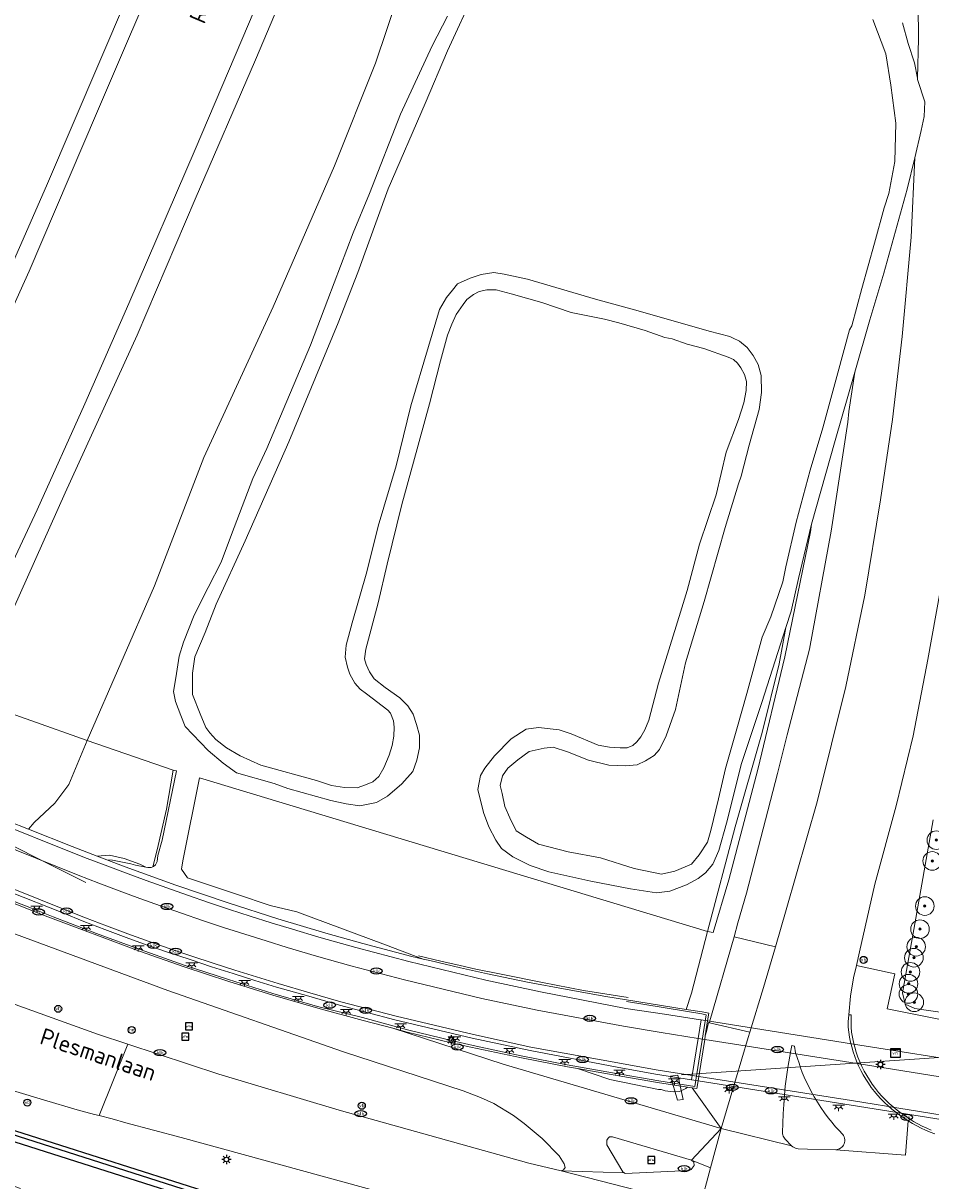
# Model space of a CAD drawing. Header units: metres. Extents: x 89394 to 92106, y 463550 to 466167.
# Tile 68 of 112: x 91064 to 91162, y 464585 to 464710. Entities that reach past the tile are written whole.
import ezdxf
from ezdxf.enums import TextEntityAlignment as Align

# ---------------------------------------------------------------- set-up
doc = ezdxf.new("R2010")
doc.units = ezdxf.units.M
for name, color, linetype, lineweight in [('B-PV-GR-BOOM-S', 90, 'Continuous', 25), ('B-PV-GR-BOUWLAND_BRAAKLIGGEND-GV', 200, 'Continuous', 13), ('B-PV-GR-GRAS-GV', 60, 'Continuous', 13), ('B-PV-GR-GROENVOORZIENING-GV', 80, 'Continuous', 18), ('B-PV-GR-HAAG-G', 90, 'GR-HAAG', 25), ('B-PV-GR-HAAG-GV', 90, 'Continuous', 25), ('B-PV-GR-STRUIK-GV', 90, 'Continuous', 13), ('B-PV-GW-TALUD_KRUIN-G', 90, 'Continuous', 18), ('B-PV-IE-MEUBILAIR-S', 7, 'Continuous', 25), ('B-PV-IE-MEUBILAIR_WEGMEUBILAIR-G', 7, 'Continuous', 18), ('B-PV-IE-TERREINAFSCHEIDING_KUNSTMATIG_MUUR-GV', 7, 'Continuous', 18), ('B-PV-KW-KUNSTWERK_DUIKER-G', 150, 'Continuous', 18), ('B-PV-KW-KUNSTWERK_DUIKER-GV', 150, 'Continuous', 18), ('B-PV-KW-KUNSTWERK_TUNNEL-GV', 170, 'Continuous', 18), ('B-PV-OG-TERREIN_OEVER-GV', 7, 'Continuous', 18), ('B-PV-OG-TOPOGRAFIE-T18', 1, 'Continuous', 18), ('B-PV-OG-WATER_SLOOT-GV', 120, 'Continuous', 18), ('B-PV-OG-WEG-GV', 7, 'Continuous', 18), ('B-PV-VH-VERHARDING_ASFALT-GV', 210, 'Continuous', 18), ('B-PV-VH-VERHARDING_BETON-GV', 252, 'Continuous', 18), ('B-PV-VH-VERHARDING_GESLOTEN-GV', 210, 'Continuous', 18), ('B-PV-VH-VERHARDING_OPEN-GV', 40, 'Continuous', 18), ('B-PV-VH-VERHARDING_OPEN_BETONELEMENT-GV', 90, 'Continuous', 18), ('B-PV-VH-VERHARDING_OPEN_TEGEL-GV', 90, 'Continuous', 18)]:
    doc.layers.add(name, color=color, linetype=linetype, lineweight=lineweight)
doc.styles.add('NLCS-ISO', font='NLCS-ISO.ttf')
doc.styles.add('NLCS-ISO-M500-T18', font='NLCS-ISO.ttf', dxfattribs={"height": 0.9})
doc.linetypes.add('GR-HAAG', pattern='A,6,-2,["x",Standard,S=3,R=0,X=0,Y=-1],-3', length=11)

# ---------------------------------------------------------------- blocks, each defined once
blk = doc.blocks.new('SIE-MEUBILAIR_BORD_WEGWIJZER-SO')
blk.add_lwpolyline([(-0.75, -0.75), (0.75, -0.75), (0.75, 0.75), (-0.75, 0.75)], close=True)
at = {"style": 'NLCS-ISO'}
blk.add_text('ww', height=0.75, dxfattribs=at).set_placement((0, 0.125), align=Align.MIDDLE_CENTER)
blk = doc.blocks.new('SIE-MEUBILAIR_KAST_VRI-SO')
for points in [[(-1, 1), (1, 1), (1, 0.84), (-1, 0.84)], [(-1, 0.76), (1, 0.76), (1, -1), (-1, -1)]]:
    blk.add_lwpolyline(points, close=True)
at = {"style": 'NLCS-ISO'}
blk.add_text('vri', height=0.75, dxfattribs=at).set_placement((0, 0), align=Align.MIDDLE_CENTER)
blk = doc.blocks.new('SIE-MEUBILAIR_PAAL_VERKEERSBORD-SO')
blk.add_circle((0, 0), 0.75)
at = {"style": 'NLCS-ISO'}
blk.add_text('vb', height=0.75, dxfattribs=at).set_placement((0, 0.07), align=Align.MIDDLE_CENTER)
blk = doc.blocks.new('SIE-MEUBILAIR_PAAL_LICHTMAST-SO')
for points in [[(-0.62, 0), (-1, 0)], [(-0.71, 0.71), (-0.44, 0.44)], [(0, 1), (0, 0.62)], [(0.44, 0.44), (0.71, 0.71)], [(1, 0), (0.62, 0)], [(-0.71, -0.71), (-0.44, -0.44)], [(0, -0.62), (0, -1)], [(0.44, -0.44), (0.71, -0.71)]]:
    blk.add_lwpolyline(points)
blk.add_circle((0, 0), 0.5)
blk = doc.blocks.new('SIE-MEUBILAIR_PAAL_HECTOMETER-SO')
blk.add_circle((0, 0), 0.75)
at = {"style": 'NLCS-ISO'}
blk.add_text('hm', height=0.75, dxfattribs=at).set_placement((0.16, 0.07), align=Align.MIDDLE_CENTER)
blk = doc.blocks.new('SIE-MEUBILAIR_PUT_KOLK-SO')
blk.add_ellipse((0, 0), major_axis=(1.25, 0), ratio=0.54)
at = {"style": 'NLCS-ISO'}
blk.add_text('klk', height=0.75, dxfattribs=at).set_placement((0.03, 0), align=Align.MIDDLE_CENTER)
blk = doc.blocks.new('SIE-MEUBILAIR_PUT_RIOOLPUT-SO')
blk.add_ellipse((0, 0), major_axis=(1.25, 0), ratio=0.54)
at = {"style": 'NLCS-ISO'}
blk.add_text('ri', height=0.75, dxfattribs=at).set_placement((-0.04, 0.07), align=Align.MIDDLE_CENTER)
blk = doc.blocks.new('SIE-MEUBILAIR_LICHTPUNT-SO')
at = {"color": 0, "linetype": 'ByBlock', "lineweight": 18}
for points in [[(-0.62, 0), (-1.25, 0)], [(0.62, 0), (1.25, 0)], [(-0.46, -0.43), (-0.92, -0.85)], [(0, -0.62), (0, -1.25)], [(0.46, -0.43), (0.92, -0.85)]]:
    blk.add_lwpolyline(points, dxfattribs=at)
blk.add_lwpolyline([(0, 0), (0.62, 0, -1), (-0.62, 0)], format="xyb", close=True, dxfattribs=at)
blk = doc.blocks.new('SGR-BOOM_GBKN-SO')
at = {"linetype": 'ByBlock', "lineweight": 18}
h = blk.add_hatch(color=0, dxfattribs=at)
h.dxf.hatch_style = 1
edge = h.paths.add_edge_path()
edge.add_arc((0, 0), 0.25, 0, 360)
at = {"color": 0, "linetype": 'ByBlock', "lineweight": 18}
for radius in [2, 0.25]:
    blk.add_circle((0, 0), radius, dxfattribs=at)
at = {"color": 0, "linetype": 'ByBlock', "lineweight": 18, "style": 'NLCS-ISO'}
blk.add_attdef('SOORT', (2.5, 0), '', height=1.5, dxfattribs=at)

msp = doc.modelspace()

# ---------------------------------------------------------------- linework, layer by layer
at = {"layer": 'B-PV-GR-BOUWLAND_BRAAKLIGGEND-GV', "flags": 128}
for points in [[(91153.606, 464672.095), (91151.492, 464664.761), (91148.96, 464655.775), (91148.958, 464655.77), (91148.843, 464654.956), (91146.101, 464641.51), (91143.192, 464629.421), (91140.079, 464617.542), (91138.391, 464611.915), (91137.803, 464611.992), (91136.075, 464605.373), (91135.489, 464603.633), (91137.198, 464603.359), (91137.933, 464603.231), (91137.799, 464602.394), (91137.547, 464600.807), (91137.665, 464601.268), (91137.91, 464602.224), (91137.985, 464602.206), (91138.045, 464602.415), (91140.647, 464611.448), (91141.027, 464612.947), (91141.967, 464616.117), (91145.322, 464628.981), (91146.331, 464633.151), (91148.742, 464642.356), (91151.056, 464655.024), (91152.859, 464666.747), (91152.987, 464667.868)], [(91135.636, 464595.29), (91132.43, 464595.78), (91127.642, 464596.592), (91123.811, 464597.272), (91127.307, 464596.115), (91132.511, 464595.035), (91132.803, 464595.019), (91133.224, 464594.893), (91134.141, 464594.766), (91134.785, 464594.804), (91135.455, 464595.14)]]:
    msp.add_lwpolyline(points, close=True, dxfattribs=at)
at = {"layer": 'B-PV-GR-GRAS-GV', "flags": 128}
msp.add_lwpolyline([(91095.453, 464720.441), (91089.207, 464705.68), (91082.732, 464690.707), (91076.506, 464676.088), (91068.788, 464659.138), (91062.338, 464644.721), (91059.004, 464636.829), (91071.147, 464632.529), (91078.381, 464649.16), (91083.671, 464662.95), (91091.116, 464679.115), (91097.714, 464694.287), (91102.129, 464705.326), (91105.832, 464716.408)], dxfattribs=at)
for points in [[(91148.958, 464655.77), (91147.578, 464649.947), (91146.78, 464646.426), (91146.216, 464644.687), (91145.474, 464640.772), (91143.643, 464633.407), (91140.75, 464623.258), (91137.803, 464611.992), (91138.391, 464611.915), (91140.079, 464617.542), (91143.192, 464629.421), (91146.101, 464641.51), (91148.843, 464654.956)], [(91071.147, 464632.529), (91059.004, 464636.829), (91057.007, 464631.772), (91056.136, 464629.641), (91055.431, 464627.191), (91062.66, 464623.875), (91064.827, 464623.016), (91065.453, 464623.714), (91067.661, 464625.807), (91069.184, 464627.798)], [(91080.392, 464629.35), (91071.147, 464632.529), (91069.184, 464627.798), (91067.661, 464625.807), (91065.453, 464623.714), (91064.827, 464623.016), (91069.526, 464621.152), (91072.222, 464620.113), (91073.55, 464620.226), (91075.097, 464619.855), (91076.806, 464619.235), (91077.426, 464618.933), (91077.651, 464618.895), (91077.996, 464618.891), (91078.202, 464618.974), (91078.648, 464620.799), (91079.655, 464625.149)], [(91080.722, 464629.265), (91080.392, 464629.35), (91079.655, 464625.149), (91078.648, 464620.799), (91078.202, 464618.974), (91078.273, 464619.002), (91078.482, 464619.16), (91078.653, 464619.531), (91078.726, 464620.179), (91079.183, 464621.826)], [(91137.803, 464611.992), (91083.21, 464628.533), (91081.402, 464619.595), (91081.262, 464618.704), (91081.9, 464617.765), (91087.184, 464616.004), (91090.786, 464614.786), (91093.646, 464614.134), (91103.183, 464610.564), (91107.235, 464609.047), (91107.942, 464608.878), (91111.26, 464608.086), (91114.133, 464607.464), (91118.45, 464606.579), (91122.693, 464605.782), (91126.877, 464605.032), (91129.082, 464604.66), (91135.489, 464603.633), (91136.075, 464605.373)], [(91072.222, 464620.113), (91073.264, 464619.711), (91073.851, 464619.689), (91075.844, 464619.296), (91076.344, 464619.118), (91077.426, 464618.933), (91076.806, 464619.235), (91075.097, 464619.855), (91073.55, 464620.226)]]:
    msp.add_lwpolyline(points, close=True, dxfattribs=at)
at = {"layer": 'B-PV-GR-GROENVOORZIENING-GV', "flags": 128}
for points in [[(91094.175, 464722.977), (91088.484, 464709.5), (91082.74, 464696.025), (91075.629, 464679.491), (91070.898, 464668.696), (91065.775, 464657.305), (91060.773, 464646.737), (91056.556, 464637.772), (91059.004, 464636.829), (91062.338, 464644.721), (91068.788, 464659.138), (91076.506, 464676.088), (91082.732, 464690.707), (91089.207, 464705.68), (91095.453, 464720.441)], [(91158.741, 464709.636), (91159.33, 464707.409), (91160.01, 464705.341), (91160.341, 464703.684), (91160.471, 464707.942), (91160.365, 464718.884)], [(91105.832, 464716.408), (91102.129, 464705.326), (91097.714, 464694.287), (91091.116, 464679.115), (91083.671, 464662.95), (91078.381, 464649.16), (91071.147, 464632.529), (91080.392, 464629.35), (91080.722, 464629.265), (91079.183, 464621.826), (91078.726, 464620.179), (91078.653, 464619.531), (91078.482, 464619.16), (91078.273, 464619.002), (91078.202, 464618.974), (91077.996, 464618.891), (91077.651, 464618.895), (91077.426, 464618.933), (91076.344, 464619.118), (91075.844, 464619.296), (91073.851, 464619.689), (91073.264, 464619.711), (91075.223, 464618.955), (91080.659, 464616.998), (91086.28, 464615.09), (91091.637, 464613.385), (91096.777, 464611.838), (91100.741, 464610.714), (91106.021, 464609.337), (91107.235, 464609.047), (91103.183, 464610.564), (91093.646, 464614.134), (91090.786, 464614.786), (91087.184, 464616.004), (91081.9, 464617.765), (91081.262, 464618.704), (91081.402, 464619.595), (91083.21, 464628.533), (91137.803, 464611.992), (91140.75, 464623.258), (91143.643, 464633.407), (91145.474, 464640.772), (91146.216, 464644.687), (91143.606, 464636.629), (91141.449, 464630.056), (91139.823, 464623.635), (91138.99, 464620.729), (91138.35, 464619.225), (91137.564, 464618.324), (91136.766, 464617.703), (91135.533, 464617.025), (91133.741, 464616.346), (91132.311, 464616.154), (91129.512, 464616.591), (91125.242, 464617.399), (91120.722, 464618.414), (91118.732, 464619.115), (91116.87, 464620.034), (91115.668, 464620.92), (91115.035, 464621.818), (91114.29, 464623.264), (91113.701, 464624.81), (91113.121, 464627.261), (91113.404, 464628.753), (91113.877, 464629.575), (91114.886, 464630.89), (91116.704, 464632.695), (91118.296, 464633.741), (91119.625, 464633.945), (91121.855, 464633.685), (91123.146, 464633.248), (91126.024, 464632.026), (91127.257, 464631.803), (91128.412, 464631.731), (91129.159, 464631.749), (91129.749, 464631.985), (91130.205, 464632.39), (91130.609, 464632.918), (91131.064, 464633.66), (91131.488, 464634.709), (91132.52, 464638.699), (91134.871, 464646.325), (91135.599, 464648.662), (91136.931, 464653.629), (91138.711, 464658.937), (91139.8, 464663.505), (91141.111, 464667.02), (91141.706, 464668.816), (91141.93, 464670.146), (91141.963, 464671.101), (91141.751, 464671.841), (91141.362, 464672.565), (91141.02, 464673.059), (91140.586, 464673.453), (91139.992, 464673.716), (91137.406, 464674.663), (91135.584, 464675.133), (91134.006, 464675.693), (91133.206, 464675.85), (91131.096, 464676.589), (91128.272, 464677.412), (91126.702, 464677.82), (91123.141, 464678.526), (91119.993, 464679.6), (91116.703, 464680.541), (91115.068, 464680.961), (91114.062, 464680.945), (91113.24, 464680.792), (91112.648, 464680.465), (91111.919, 464679.918), (91111.529, 464679.389), (91110.797, 464678.291), (91110.315, 464677.278), (91109.867, 464676.074), (91109.108, 464673.32), (91107.929, 464668.698), (91106.192, 464662.452), (91104.953, 464657.906), (91103.354, 464651.463), (91102.414, 464647.338), (91101.086, 464642.343), (91100.93, 464641.302), (91101.123, 464640.69), (91101.454, 464639.899), (91101.956, 464639.167), (91103.136, 464638.24), (91104.722, 464637.121), (91105.601, 464636.244), (91106.155, 464635.35), (91106.512, 464634.267), (91106.835, 464633.09), (91106.833, 464631.759), (91106.553, 464630.414), (91106.139, 464629.193), (91104.955, 464627.876), (91103.411, 464626.542), (91102.226, 464625.876), (91100.429, 464625.496), (91098.977, 464625.712), (91097.327, 464626.074), (91092.701, 464627.368), (91091.24, 464627.918), (91087.187, 464629.05), (91085.751, 464630.097), (91084.143, 464631.469), (91081.668, 464634.039), (91081.216, 464635.224), (91080.644, 464636.726), (91080.407, 464637.8), (91080.67, 464639.265), (91081.005, 464641.582), (91081.477, 464643.112), (91082.642, 464646.013), (91084.148, 464648.966), (91085.531, 464651.691), (91086.627, 464654.652), (91088.942, 464660.681), (91090.436, 464663.92), (91092.206, 464668.073), (91095.124, 464675.014), (91096.978, 464679.912), (91099.707, 464687.084), (91101.486, 464691.322), (91104.804, 464699.815), (91108.192, 464707.168), (91109.844, 464710.378)], [(91162.785, 464648.57), (91161.474, 464641.238), (91159.889, 464633.041), (91158.057, 464625.507), (91155.775, 464617.101), (91154.127, 464609.837), (91153.781, 464608.358), (91157.919, 464607.456), (91157.092, 464603.706), (91170.511, 464600.999)], [(91163.738, 464603.186), (91160.079, 464603.747), (91159.017, 464604.2), (91158.719, 464605.417), (91159.95, 464612.238), (91162.047, 464624.012)], [(91170.511, 464600.999), (91157.092, 464603.706), (91157.919, 464607.456), (91153.781, 464608.358), (91153.47, 464607.031), (91153.143, 464605.045), (91152.956, 464603.043), (91153.21, 464603.037), (91153.204, 464601.73), (91153.271, 464601.183), (91153.361, 464600.639), (91153.474, 464600.099), (91153.61, 464599.565), (91153.769, 464599.037), (91153.951, 464598.516), (91154.154, 464598.004), (91154.38, 464597.501), (91154.627, 464597.008), (91154.894, 464596.526), (91155.183, 464596.055), (91155.491, 464595.598), (91155.818, 464595.154), (91156.164, 464594.725), (91156.529, 464594.311), (91156.91, 464593.913), (91157.309, 464593.532), (91157.723, 464593.168), (91158.152, 464592.823), (91158.596, 464592.496), (91159.054, 464592.188), (91159.486, 464591.885), (91159.93, 464591.602), (91160.387, 464591.338), (91160.855, 464591.095), (91161.334, 464590.874), (91161.822, 464590.673)]]:
    msp.add_lwpolyline(points, dxfattribs=at)
for points in [[(91160.044, 464695.124), (91159.242, 464691.781), (91156.719, 464682.729), (91155.225, 464677.716), (91153.606, 464672.095), (91152.987, 464667.868), (91152.859, 464666.747), (91151.056, 464655.024), (91148.742, 464642.356), (91146.331, 464633.151), (91145.322, 464628.981), (91141.967, 464616.117), (91141.027, 464612.947), (91140.647, 464611.448), (91145.098, 464610.353), (91146.254, 464614.33), (91149.572, 464625.954), (91152.654, 464638.328), (91154.686, 464648.157), (91156.374, 464658.395), (91157.663, 464667.036), (91158.685, 464675.949), (91159.661, 464686.617)], [(91145.098, 464610.353), (91140.647, 464611.448), (91138.045, 464602.415), (91137.985, 464602.206), (91142.328, 464601.18), (91143.786, 464606.004)]]:
    msp.add_lwpolyline(points, close=True, dxfattribs=at)
at = {"layer": 'B-PV-GR-HAAG-G', "flags": 128}
msp.add_lwpolyline([(91046.086, 464595.632), (91113.883, 464573.966)], dxfattribs=at)
msp.add_lwpolyline([(91046.086, 464595.632), (91113.883, 464573.966)], dxfattribs=at)
at = {"layer": 'B-PV-GR-HAAG-GV', "flags": 128}
msp.add_lwpolyline([(91048.053, 464595.456), (91047.706, 464594.387), (91112.476, 464573.76), (91114.817, 464571.532), (91115.706, 464570.686), (91116.405, 464571.42), (91112.822, 464574.829)], close=True, dxfattribs=at)
at = {"layer": 'B-PV-GR-STRUIK-GV', "flags": 128}
msp.add_lwpolyline([(91162.047, 464624.012), (91159.95, 464612.238), (91158.719, 464605.417), (91159.017, 464604.2), (91160.079, 464603.747), (91163.738, 464603.186)], dxfattribs=at)
at = {"layer": 'B-PV-GW-TALUD_KRUIN-G', "flags": 128}
msp.add_lwpolyline([(91151.835, 464880.23), (91147.656, 464866.285), (91142.148, 464848.822), (91137.198, 464833.557), (91131.291, 464817.35), (91124.855, 464798.846), (91119.693, 464784.145), (91113.333, 464767.959), (91107.098, 464750.871), (91100.835, 464734.504), (91095.453, 464720.441), (91089.207, 464705.68), (91082.732, 464690.707), (91076.506, 464676.088), (91068.788, 464659.138), (91062.338, 464644.721), (91059.004, 464636.829)], dxfattribs=at)
at = {"layer": 'B-PV-IE-MEUBILAIR_WEGMEUBILAIR-G', "flags": 128}
for points in [[(91060.505, 464616.316), (91065.149, 464614.499), (91067.472, 464613.581), (91072.138, 464611.784), (91076.834, 464610.064), (91081.556, 464608.401), (91086.324, 464606.853), (91091.097, 464605.361), (91095.886, 464603.954), (91100.735, 464602.751), (91105.568, 464601.443), (91110.425, 464600.243), (91112.942, 464599.67), (91117.75, 464598.635), (91122.691, 464597.672), (91127.582, 464596.807), (91132.546, 464595.963), (91136.415, 464595.365), (91137.653, 464603.067), (91137.19, 464603.143), (91129.072, 464604.48)], [(91129.268, 464604.908), (91124.474, 464605.672), (91120.052, 464606.52), (91115.625, 464607.409), (91112.904, 464607.969), (91111.216, 464608.365), (91109.131, 464608.825), (91106.721, 464609.394)]]:
    msp.add_lwpolyline(points, dxfattribs=at)
at = {"layer": 'B-PV-IE-TERREINAFSCHEIDING_KUNSTMATIG_MUUR-GV', "flags": 128}
for points in [[(91059.746, 464624.394), (91070.865, 464619.977), (91073.065, 464619.127), (91075.272, 464618.294), (91077.485, 464617.48), (91079.705, 464616.683), (91081.932, 464615.905), (91084.169, 464615.135), (91086.413, 464614.384), (91088.663, 464613.652), (91090.919, 464612.94), (91093.181, 464612.247), (91096.011, 464611.394), (91099.986, 464610.299), (91105.682, 464608.78), (91113.966, 464606.78), (91119.856, 464605.519), (91129.026, 464603.734), (91133.171, 464603.137), (91137.049, 464602.513), (91137.088, 464602.507), (91136.769, 464600.522), (91136.129, 464596.539), (91136.056, 464596.081), (91132.196, 464596.685), (91128.073, 464597.446), (91118.722, 464599.219), (91112.515, 464600.54), (91104.179, 464602.502), (91098.264, 464604.087), (91094.937, 464605.042), (91091.472, 464606.038), (91089.145, 464606.752), (91086.822, 464607.481), (91084.504, 464608.225), (91082.191, 464608.984), (91079.883, 464609.758), (91077.593, 464610.547), (91075.312, 464611.367), (91073.043, 464612.216), (91070.785, 464613.094), (91068.539, 464614.002), (91057.233, 464618.439)], [(91045.818, 464621.975), (91066.628, 464613.707), (91076.765, 464609.884), (91081.547, 464608.224), (91086.359, 464606.633), (91091.091, 464605.179), (91095.904, 464603.76), (91100.798, 464602.435), (91103.967, 464601.606), (91105.514, 464601.201), (91110.262, 464600.055), (91112.37, 464599.58), (91117.806, 464598.416), (91122.752, 464597.46), (91123.811, 464597.272), (91127.642, 464596.592), (91132.43, 464595.78), (91135.636, 464595.29), (91135.902, 464595.25), (91136.141, 464595.213), (91136.645, 464595.137), (91136.777, 464595.966), (91136.85, 464596.426), (91137.484, 464600.409), (91137.547, 464600.807), (91137.799, 464602.394), (91137.933, 464603.231), (91137.198, 464603.359), (91135.489, 464603.633), (91129.082, 464604.66), (91126.877, 464605.032), (91122.693, 464605.782), (91118.45, 464606.579), (91114.133, 464607.464), (91111.26, 464608.086), (91107.942, 464608.878), (91107.235, 464609.047), (91106.021, 464609.337), (91100.741, 464610.714), (91096.777, 464611.838), (91091.637, 464613.385), (91086.28, 464615.09), (91080.659, 464616.998), (91075.223, 464618.955), (91073.264, 464619.711), (91072.222, 464620.113), (91069.526, 464621.152), (91064.827, 464623.016), (91062.66, 464623.875)]]:
    msp.add_lwpolyline(points, dxfattribs=at)
at = {"layer": 'B-PV-KW-KUNSTWERK_DUIKER-G', "flags": 128}
for points in [[(91071.008, 464617.258), (91007.819, 464648.92)], [(91134.984, 464596.592), (91179.181, 464599.578)]]:
    msp.add_lwpolyline(points, dxfattribs=at)
at = {"layer": 'B-PV-KW-KUNSTWERK_DUIKER-GV', "flags": 128}
msp.add_lwpolyline([(91134.581, 464596.586), (91133.82, 464596.456), (91134.574, 464593.884), (91135.176, 464593.969)], close=True, dxfattribs=at)
at = {"layer": 'B-PV-KW-KUNSTWERK_TUNNEL-GV', "flags": 128}
msp.add_lwpolyline([(91180.793, 464595.576), (91180.075, 464595.69), (91166.862, 464597.787), (91154.159, 464599.805), (91137.799, 464602.394), (91137.088, 464602.507), (91136.769, 464600.522), (91136.129, 464596.539), (91136.056, 464596.081), (91136.096, 464596.074), (91136.777, 464595.966), (91153.238, 464593.353), (91165.57, 464591.39), (91179.042, 464589.249), (91179.776, 464589.133), (91179.851, 464589.612), (91180.48, 464593.591)], close=True, dxfattribs=at)
at = {"layer": 'B-PV-OG-TERREIN_OEVER-GV', "flags": 128}
for points in [[(91155.559, 464710.009), (91156.946, 464706.332), (91157.49, 464702.944), (91158.009, 464698.876), (91157.898, 464694.757), (91157.282, 464691.318), (91156.767, 464689.769), (91155.711, 464685.964), (91154.366, 464681.089), (91153.298, 464677.096), (91153.04, 464676.657), (91151.772, 464672.033), (91150.18, 464666.144), (91148.82, 464661.591), (91147.309, 464655.988), (91146.205, 464651.201), (91145.892, 464649.578), (91144.602, 464645.811), (91143.657, 464643.637), (91141.995, 464637.58), (91140.927, 464633.786), (91139.713, 464629.533), (91138.956, 464626.253), (91138.132, 464622.844), (91137.797, 464621.598), (91136.9, 464620.261), (91136.056, 464619.232), (91134.266, 464618.493), (91132.84, 464618.172), (91129.902, 464618.777), (91126.276, 464619.935), (91122.831, 464620.56), (91119.631, 464621.381), (91118.353, 464622.148), (91117.215, 464622.825), (91116.534, 464624.206), (91116.016, 464625.424), (91115.728, 464626.839), (91115.505, 464627.698), (91115.774, 464628.737), (91116.337, 464629.565), (91117.391, 464630.442), (91118.608, 464631.352), (91120.219, 464631.706), (91121.193, 464631.831), (91122.726, 464631.304), (91125.004, 464630.435), (91127.192, 464629.871), (91128.965, 464629.811), (91130.234, 464629.912), (91131.124, 464630.355), (91132.041, 464630.932), (91132.643, 464631.572), (91133.351, 464633.04), (91134.346, 464635.876), (91135.408, 464640.873), (91137.414, 464647.464), (91139.696, 464655.414), (91141.131, 464660.096), (91141.387, 464660.933), (91142.264, 464664.282), (91143.329, 464668.109), (91143.587, 464669.936), (91143.539, 464671.745), (91143.222, 464672.923), (91142.707, 464673.903), (91142.031, 464674.757), (91141.229, 464675.449), (91140.472, 464675.803), (91140.175, 464675.942), (91137.951, 464676.524), (91130.352, 464678.707), (91125.751, 464679.968), (91118.458, 464682.098), (91115.929, 464682.625), (91114.813, 464682.821), (91113.454, 464682.612), (91112.294, 464682.205), (91110.936, 464681.6), (91110.388, 464680.906), (91109.75, 464680.14), (91109.005, 464678.834), (91107.797, 464674.863), (91105.926, 464668.498), (91104.335, 464662.034), (91102.411, 464655.56), (91101.186, 464650.653), (91099.618, 464645.174), (91098.95, 464642.767), (91098.847, 464641.479), (91099.099, 464640.419), (91099.368, 464639.666), (91099.896, 464638.703), (91100.456, 464638.064), (91101.145, 464637.539), (91103.44, 464635.785), (91103.716, 464635.461), (91104.049, 464634.627), (91104.107, 464633.971), (91104.101, 464633.008), (91103.916, 464631.995), (91103.586, 464630.966), (91102.997, 464629.596), (91102.456, 464628.647), (91101.833, 464628.088), (91101.056, 464627.779), (91100.141, 464627.445), (91098.772, 464627.467), (91097.371, 464627.683), (91095.79, 464628.224), (91089.794, 464629.866), (91087.565, 464630.875), (91086.09, 464631.731), (91084.946, 464632.644), (91084.321, 464633.348), (91083.875, 464633.922), (91083.289, 464635.412), (91082.436, 464637.459), (91082.44, 464639.752), (91082.704, 464641.51), (91083.81, 464644.128), (91085.012, 464647.167), (91088.127, 464653.992), (91092.815, 464664.618), (91098.108, 464677.407), (91100.23, 464682.822), (91103.487, 464691.804), (91107.449, 464700.963), (91109.852, 464706.62), (91112.896, 464713.272)], [(91109.844, 464710.378), (91108.192, 464707.168), (91104.804, 464699.815), (91101.486, 464691.322), (91099.707, 464687.084), (91096.978, 464679.912), (91095.124, 464675.014), (91092.206, 464668.073), (91090.436, 464663.92), (91088.942, 464660.681), (91086.627, 464654.652), (91085.531, 464651.691), (91084.148, 464648.966), (91082.642, 464646.013), (91081.477, 464643.112), (91081.005, 464641.582), (91080.67, 464639.265), (91080.407, 464637.8), (91080.644, 464636.726), (91081.216, 464635.224), (91081.668, 464634.039), (91084.143, 464631.469), (91085.751, 464630.097), (91087.187, 464629.05), (91091.24, 464627.918), (91092.701, 464627.368), (91097.327, 464626.074), (91098.977, 464625.712), (91100.429, 464625.496), (91102.226, 464625.876), (91103.411, 464626.542), (91104.955, 464627.876), (91106.139, 464629.193), (91106.553, 464630.414), (91106.833, 464631.759), (91106.835, 464633.09), (91106.512, 464634.267), (91106.155, 464635.35), (91105.601, 464636.244), (91104.722, 464637.121), (91103.136, 464638.24), (91101.956, 464639.167), (91101.454, 464639.899), (91101.123, 464640.69), (91100.93, 464641.302), (91101.086, 464642.343), (91102.414, 464647.338), (91103.354, 464651.463), (91104.953, 464657.906), (91106.192, 464662.452), (91107.929, 464668.698), (91109.108, 464673.32), (91109.867, 464676.074), (91110.315, 464677.278), (91110.797, 464678.291), (91111.529, 464679.389), (91111.919, 464679.918), (91112.648, 464680.465), (91113.24, 464680.792), (91114.062, 464680.945), (91115.068, 464680.961), (91116.703, 464680.541), (91119.993, 464679.6), (91123.141, 464678.526), (91126.702, 464677.82), (91128.272, 464677.412), (91131.096, 464676.589), (91133.206, 464675.85), (91134.006, 464675.693), (91135.584, 464675.133), (91137.406, 464674.663), (91139.992, 464673.716), (91140.586, 464673.453), (91141.02, 464673.059), (91141.362, 464672.565), (91141.751, 464671.841), (91141.963, 464671.101), (91141.93, 464670.146), (91141.706, 464668.816), (91141.111, 464667.02), (91139.8, 464663.505), (91138.711, 464658.937), (91136.931, 464653.629), (91135.599, 464648.662), (91134.871, 464646.325), (91132.52, 464638.699), (91131.488, 464634.709), (91131.064, 464633.66), (91130.609, 464632.918), (91130.205, 464632.39), (91129.749, 464631.985), (91129.159, 464631.749), (91128.412, 464631.731), (91127.257, 464631.803), (91126.024, 464632.026), (91123.146, 464633.248), (91121.855, 464633.685), (91119.625, 464633.945), (91118.296, 464633.741), (91116.704, 464632.695), (91114.886, 464630.89), (91113.877, 464629.575), (91113.404, 464628.753), (91113.121, 464627.261), (91113.701, 464624.81), (91114.29, 464623.264), (91115.035, 464621.818), (91115.668, 464620.92), (91116.87, 464620.034), (91118.732, 464619.115), (91120.722, 464618.414), (91125.242, 464617.399), (91129.512, 464616.591), (91132.311, 464616.154), (91133.741, 464616.346), (91135.533, 464617.025), (91136.766, 464617.703), (91137.564, 464618.324), (91138.35, 464619.225), (91138.99, 464620.729), (91139.823, 464623.635), (91141.449, 464630.056), (91143.606, 464636.629), (91146.216, 464644.687), (91146.78, 464646.426), (91147.578, 464649.947), (91148.958, 464655.77), (91148.96, 464655.775), (91151.492, 464664.761), (91153.606, 464672.095), (91155.225, 464677.716), (91156.719, 464682.729), (91159.242, 464691.781), (91160.044, 464695.124), (91160.752, 464698.074), (91161.074, 464699.585), (91161.147, 464701.164), (91160.364, 464703.57), (91160.341, 464703.684), (91160.01, 464705.341), (91159.33, 464707.409), (91158.741, 464709.636)]]:
    msp.add_lwpolyline(points, dxfattribs=at)
at = {"layer": 'B-PV-OG-WATER_SLOOT-GV', "flags": 128}
msp.add_lwpolyline([(91112.896, 464713.272), (91109.852, 464706.62), (91107.449, 464700.963), (91103.487, 464691.804), (91100.23, 464682.822), (91098.108, 464677.407), (91092.815, 464664.618), (91088.127, 464653.992), (91085.012, 464647.167), (91083.81, 464644.128), (91082.704, 464641.51), (91082.44, 464639.752), (91082.436, 464637.459), (91083.289, 464635.412), (91083.875, 464633.922), (91084.321, 464633.348), (91084.946, 464632.644), (91086.09, 464631.731), (91087.565, 464630.875), (91089.794, 464629.866), (91095.79, 464628.224), (91097.371, 464627.683), (91098.772, 464627.467), (91100.141, 464627.445), (91101.056, 464627.779), (91101.833, 464628.088), (91102.456, 464628.647), (91102.997, 464629.596), (91103.586, 464630.966), (91103.916, 464631.995), (91104.101, 464633.008), (91104.107, 464633.971), (91104.049, 464634.627), (91103.716, 464635.461), (91103.44, 464635.785), (91101.145, 464637.539), (91100.456, 464638.064), (91099.896, 464638.703), (91099.368, 464639.666), (91099.099, 464640.419), (91098.847, 464641.479), (91098.95, 464642.767), (91099.618, 464645.174), (91101.186, 464650.653), (91102.411, 464655.56), (91104.335, 464662.034), (91105.926, 464668.498), (91107.797, 464674.863), (91109.005, 464678.834), (91109.75, 464680.14), (91110.388, 464680.906), (91110.936, 464681.6), (91112.294, 464682.205), (91113.454, 464682.612), (91114.813, 464682.821), (91115.929, 464682.625), (91118.458, 464682.098), (91125.751, 464679.968), (91130.352, 464678.707), (91137.951, 464676.524), (91140.175, 464675.942), (91140.472, 464675.803), (91141.229, 464675.449), (91142.031, 464674.757), (91142.707, 464673.903), (91143.222, 464672.923), (91143.539, 464671.745), (91143.587, 464669.936), (91143.329, 464668.109), (91142.264, 464664.282), (91141.387, 464660.933), (91141.131, 464660.096), (91139.696, 464655.414), (91137.414, 464647.464), (91135.408, 464640.873), (91134.346, 464635.876), (91133.351, 464633.04), (91132.643, 464631.572), (91132.041, 464630.932), (91131.124, 464630.355), (91130.234, 464629.912), (91128.965, 464629.811), (91127.192, 464629.871), (91125.004, 464630.435), (91122.726, 464631.304), (91121.193, 464631.831), (91120.219, 464631.706), (91118.608, 464631.352), (91117.391, 464630.442), (91116.337, 464629.565), (91115.774, 464628.737), (91115.505, 464627.698), (91115.728, 464626.839), (91116.016, 464625.424), (91116.534, 464624.206), (91117.215, 464622.825), (91118.353, 464622.148), (91119.631, 464621.381), (91122.831, 464620.56), (91126.276, 464619.935), (91129.902, 464618.777), (91132.84, 464618.172), (91134.266, 464618.493), (91136.056, 464619.232), (91136.9, 464620.261), (91137.797, 464621.598), (91138.132, 464622.844), (91138.956, 464626.253), (91139.713, 464629.533), (91140.927, 464633.786), (91141.995, 464637.58), (91143.657, 464643.637), (91144.602, 464645.811), (91145.892, 464649.578), (91146.205, 464651.201), (91147.309, 464655.988), (91148.82, 464661.591), (91150.18, 464666.144), (91151.772, 464672.033), (91153.04, 464676.657), (91153.298, 464677.096), (91154.366, 464681.089), (91155.711, 464685.964), (91156.767, 464689.769), (91157.282, 464691.318), (91157.898, 464694.757), (91158.009, 464698.876), (91157.49, 464702.944), (91156.946, 464706.332), (91155.559, 464710.009)], dxfattribs=at)
at = {"layer": 'B-PV-OG-WEG-GV', "flags": 128}
for points in [[(91048.8, 464617.301), (91046.096, 464610.789), (91061.182, 464604.963), (91072.239, 464600.974), (91075.493, 464599.907), (91085.289, 464596.693), (91098.21, 464592.815), (91118.601, 464587.122), (91122.049, 464586.306), (91122.325, 464586.384), (91122.498, 464586.65), (91122.39, 464587.041), (91121.843, 464587.898), (91120.016, 464589.752), (91118.102, 464591.39), (91116.933, 464592.251), (91114.821, 464593.532), (91113.409, 464594.183), (91111.536, 464594.871), (91098.686, 464599.092), (91079.806, 464605.669), (91059.152, 464613.3)], [(91142.328, 464601.18), (91137.985, 464602.206), (91137.91, 464602.224), (91137.665, 464601.268), (91137.547, 464600.807), (91137.484, 464600.409), (91136.85, 464596.426), (91136.777, 464595.966), (91136.645, 464595.137), (91136.141, 464595.213), (91139.251, 464590.843), (91140.806, 464596.043), (91142.163, 464600.631)], [(91123.811, 464597.272), (91122.752, 464597.46), (91117.806, 464598.416), (91112.37, 464599.58), (91110.262, 464600.055), (91105.514, 464601.201), (91103.967, 464601.606), (91115.846, 464597.763), (91139.251, 464590.843), (91136.141, 464595.213), (91135.902, 464595.25), (91135.636, 464595.29), (91135.455, 464595.14), (91134.785, 464594.804), (91134.141, 464594.766), (91133.224, 464594.893), (91132.803, 464595.019), (91132.511, 464595.035), (91127.307, 464596.115)]]:
    msp.add_lwpolyline(points, close=True, dxfattribs=at)
msp.add_lwpolyline([(91103.03, 464583.897), (91081.243, 464589.865), (91075.288, 464591.465), (91073.811, 464591.881), (91072.431, 464592.224), (91071.935, 464592.333), (91070.074, 464592.854), (91066.434, 464593.905), (91063.457, 464594.808), (91059.526, 464596.05), (91055.357, 464597.299), (91049.083, 464599.113), (91044.087, 464600.586), (91041.398, 464601.294), (91038.277, 464593.706), (91038.204, 464593.495), (91043.8, 464591.579), (91048.829, 464589.741), (91053.868, 464587.929), (91058.916, 464586.143), (91063.974, 464584.383)], dxfattribs=at)
at = {"layer": 'B-PV-VH-VERHARDING_ASFALT-GV', "flags": 128}
for points in [[(91079.815, 464717.8), (91072.149, 464699.886), (91064.905, 464682.979), (91054.422, 464659.773), (91045.884, 464641.504), (91046.68, 464641.291), (91049.896, 464640.078), (91053.255, 464638.967), (91056.556, 464637.772), (91060.773, 464646.737), (91065.775, 464657.305), (91070.898, 464668.696), (91075.629, 464679.491), (91082.74, 464696.025), (91088.484, 464709.5), (91094.175, 464722.977)], [(91054.858, 464713.178), (91051.337, 464703.944), (91046.503, 464691.428), (91040.467, 464676.045), (91035.374, 464663.358), (91030.698, 464651.998), (91028.835, 464647.538), (91032.245, 464646.484), (91036.214, 464644.993), (91036.727, 464644.856), (91039.845, 464643.659), (91043.203, 464642.436), (91044.174, 464642.122), (91051.352, 464657.563), (91058.277, 464672.84), (91066.774, 464692.142), (91075.356, 464712.258)], [(91059.152, 464613.3), (91079.806, 464605.669), (91098.686, 464599.092), (91111.536, 464594.871), (91113.409, 464594.183), (91114.821, 464593.532), (91116.933, 464592.251), (91118.102, 464591.39), (91120.016, 464589.752), (91121.843, 464587.898), (91122.39, 464587.041), (91122.498, 464586.65), (91122.325, 464586.384), (91122.049, 464586.306), (91128.819, 464586.072), (91128.679, 464586.183), (91126.966, 464589.102), (91126.982, 464589.579), (91127.106, 464589.811), (91127.273, 464589.932), (91127.594, 464589.93), (91136.076, 464587.45), (91139.251, 464590.843), (91115.846, 464597.763), (91103.967, 464601.606), (91100.798, 464602.435), (91095.904, 464603.76), (91091.091, 464605.179), (91086.359, 464606.633), (91081.547, 464608.224), (91076.765, 464609.884), (91066.628, 464613.707), (91045.818, 464621.975)], [(91057.447, 464618.876), (91068.708, 464614.359), (91070.965, 464613.474), (91073.229, 464612.611), (91075.502, 464611.769), (91077.782, 464610.949), (91080.071, 464610.151), (91082.372, 464609.366), (91084.68, 464608.601), (91086.994, 464607.856), (91089.315, 464607.133), (91091.643, 464606.43), (91095.048, 464605.409), (91098.407, 464604.468), (91104.323, 464602.905), (91112.645, 464600.946), (91118.821, 464599.582), (91128.134, 464597.882), (91132.264, 464597.159), (91136.129, 464596.539), (91136.769, 464600.522), (91132.794, 464601.153), (91128.751, 464601.835), (91119.487, 464603.538), (91113.525, 464604.817), (91105.217, 464606.806), (91099.478, 464608.325), (91095.782, 464609.364), (91092.642, 464610.304), (91090.353, 464611.002), (91088.071, 464611.718), (91085.794, 464612.453), (91083.523, 464613.207), (91081.259, 464613.98), (91079.029, 464614.756), (91076.806, 464615.551), (91074.59, 464616.365), (91072.381, 464617.198), (91070.179, 464618.05), (91059.032, 464622.525)], [(91063.457, 464594.808), (91066.434, 464593.905), (91070.074, 464592.854), (91071.935, 464592.333), (91072.431, 464592.224), (91075.493, 464599.907), (91072.239, 464600.974), (91061.182, 464604.963)], [(91162.218, 464590.26), (91161.717, 464590.446), (91161.224, 464590.652), (91160.74, 464590.877), (91160.264, 464591.122), (91159.799, 464591.385), (91159.345, 464591.667), (91159.061, 464587.984), (91151.558, 464588.563), (91148.539, 464588.612), (91147.538, 464588.656), (91147.38, 464588.675), (91147.227, 464588.717), (91147.082, 464588.782), (91146.948, 464588.867), (91146.828, 464588.971), (91139.251, 464590.843), (91138.113, 464586.615), (91136.994, 464582.459)]]:
    msp.add_lwpolyline(points, dxfattribs=at)
for points in [[(91136.769, 464600.522), (91136.129, 464596.539), (91136.85, 464596.426), (91153.253, 464593.849), (91165.639, 464591.855), (91179.119, 464589.727), (91179.851, 464589.612), (91180.48, 464593.591), (91179.757, 464593.704), (91166.569, 464595.772), (91153.851, 464597.812), (91137.484, 464600.409)], [(91075.493, 464599.907), (91072.431, 464592.224), (91073.811, 464591.881), (91075.288, 464591.465), (91081.243, 464589.865), (91103.03, 464583.897), (91108.31, 464582.578), (91112.169, 464581.455), (91139.936, 464569.35), (91136.994, 464582.459), (91122.049, 464586.306), (91118.601, 464587.122), (91098.21, 464592.815), (91085.289, 464596.693)], [(91136.076, 464587.45), (91138.113, 464586.615), (91139.251, 464590.843)], [(91128.819, 464586.072), (91122.049, 464586.306), (91136.994, 464582.459), (91138.113, 464586.615), (91136.076, 464587.45), (91136.3, 464587.234), (91136.341, 464586.853), (91136.016, 464586.44), (91135.798, 464586.331), (91128.955, 464586.008)]]:
    msp.add_lwpolyline(points, close=True, dxfattribs=at)
at = {"layer": 'B-PV-VH-VERHARDING_BETON-GV', "flags": 128}
for points in [[(91059.032, 464622.525), (91070.179, 464618.05), (91072.381, 464617.198), (91074.59, 464616.365), (91076.806, 464615.551), (91079.029, 464614.756), (91081.259, 464613.98), (91083.523, 464613.207), (91085.794, 464612.453), (91088.071, 464611.718), (91090.353, 464611.002), (91092.642, 464610.304), (91095.782, 464609.364), (91099.478, 464608.325), (91105.217, 464606.806), (91113.525, 464604.817), (91119.487, 464603.538), (91128.751, 464601.835), (91132.794, 464601.153), (91136.769, 464600.522), (91137.088, 464602.507), (91137.049, 464602.513), (91133.171, 464603.137), (91129.026, 464603.734), (91119.856, 464605.519), (91113.966, 464606.78), (91105.682, 464608.78), (91099.986, 464610.299), (91096.011, 464611.394), (91093.181, 464612.247), (91090.919, 464612.94), (91088.663, 464613.652), (91086.413, 464614.384), (91084.169, 464615.135), (91081.932, 464615.905), (91079.705, 464616.683), (91077.485, 464617.48), (91075.272, 464618.294), (91073.065, 464619.127), (91070.865, 464619.977), (91059.746, 464624.394)], [(91057.233, 464618.439), (91068.539, 464614.002), (91070.785, 464613.094), (91073.043, 464612.216), (91075.312, 464611.367), (91077.593, 464610.547), (91079.883, 464609.758), (91082.191, 464608.984), (91084.504, 464608.225), (91086.822, 464607.481), (91089.145, 464606.752), (91091.472, 464606.038), (91094.937, 464605.042), (91098.264, 464604.087), (91104.179, 464602.502), (91112.515, 464600.54), (91118.722, 464599.219), (91128.073, 464597.446), (91132.196, 464596.685), (91136.056, 464596.081), (91136.129, 464596.539), (91132.264, 464597.159), (91128.134, 464597.882), (91118.821, 464599.582), (91112.645, 464600.946), (91104.323, 464602.905), (91098.407, 464604.468), (91095.048, 464605.409), (91091.643, 464606.43), (91089.315, 464607.133), (91086.994, 464607.856), (91084.68, 464608.601), (91082.372, 464609.366), (91080.071, 464610.151), (91077.782, 464610.949), (91075.502, 464611.769), (91073.229, 464612.611), (91070.965, 464613.474), (91068.708, 464614.359), (91057.447, 464618.876)]]:
    msp.add_lwpolyline(points, dxfattribs=at)
for points in [[(91136.769, 464600.522), (91137.484, 464600.409), (91153.851, 464597.812), (91166.569, 464595.772), (91179.757, 464593.704), (91180.48, 464593.591), (91180.793, 464595.576), (91180.075, 464595.69), (91166.862, 464597.787), (91154.159, 464599.805), (91137.799, 464602.394), (91137.088, 464602.507)], [(91136.129, 464596.539), (91136.056, 464596.081), (91136.096, 464596.074), (91136.777, 464595.966), (91153.238, 464593.353), (91165.57, 464591.39), (91179.042, 464589.249), (91179.776, 464589.133), (91179.851, 464589.612), (91179.119, 464589.727), (91165.639, 464591.855), (91153.253, 464593.849), (91136.85, 464596.426)]]:
    msp.add_lwpolyline(points, close=True, dxfattribs=at)
at = {"layer": 'B-PV-VH-VERHARDING_GESLOTEN-GV', "flags": 128}
msp.add_lwpolyline([(91160.365, 464718.884), (91160.471, 464707.942), (91160.341, 464703.684), (91160.364, 464703.57), (91161.147, 464701.164), (91161.074, 464699.585), (91160.752, 464698.074), (91160.044, 464695.124), (91159.661, 464686.617), (91158.685, 464675.949), (91157.663, 464667.036), (91156.374, 464658.395), (91154.686, 464648.157), (91152.654, 464638.328), (91149.572, 464625.954), (91146.254, 464614.33), (91145.098, 464610.353), (91143.786, 464606.004), (91142.328, 464601.18), (91142.163, 464600.631), (91140.806, 464596.043), (91139.251, 464590.843), (91146.828, 464588.971), (91146.133, 464589.699), (91146.048, 464589.798), (91145.977, 464589.907), (91145.921, 464590.024), (91145.88, 464590.148), (91145.857, 464590.276), (91145.851, 464590.406), (91145.912, 464592.405), (91145.969, 464593.415), (91146.055, 464594.415), (91146.146, 464595.406), (91146.263, 464596.408), (91146.414, 464597.399), (91146.746, 464599.211), (91146.847, 464599.775), (91147.122, 464599.692), (91147.25, 464598.982), (91147.465, 464598.355), (91147.618, 464597.851), (91147.788, 464597.352), (91147.974, 464596.858), (91148.176, 464596.371), (91148.393, 464595.891), (91148.626, 464595.418), (91148.933, 464594.82), (91149.259, 464594.233), (91149.604, 464593.657), (91149.968, 464593.092), (91150.351, 464592.54), (91150.751, 464592), (91151.169, 464591.474), (91151.371, 464591.233), (91151.579, 464590.997), (91151.792, 464590.766), (91152.01, 464590.539), (91152.233, 464590.318), (91152.332, 464590.202), (91152.414, 464590.073), (91152.476, 464589.933), (91152.517, 464589.786), (91152.536, 464589.635), (91152.533, 464589.482), (91152.507, 464589.331), (91152.46, 464589.186), (91152.394, 464589.058), (91152.31, 464588.94), (91152.211, 464588.835), (91152.098, 464588.745), (91151.974, 464588.672), (91151.841, 464588.616), (91151.701, 464588.58), (91151.558, 464588.563), (91159.061, 464587.984), (91159.345, 464591.667), (91158.903, 464591.967), (91158.455, 464592.265), (91158.019, 464592.581), (91157.596, 464592.915), (91157.188, 464593.266), (91156.795, 464593.634), (91156.417, 464594.017), (91156.055, 464594.416), (91155.71, 464594.829), (91155.382, 464595.256), (91155.072, 464595.697), (91154.781, 464596.149), (91154.508, 464596.614), (91154.255, 464597.089), (91154.022, 464597.574), (91153.809, 464598.068), (91153.616, 464598.571), (91153.444, 464599.082), (91153.294, 464599.598), (91153.165, 464600.121), (91153.057, 464600.649), (91152.972, 464601.18), (91152.908, 464601.715), (91152.887, 464602.309), (91152.956, 464603.043), (91153.143, 464605.045), (91153.47, 464607.031), (91153.781, 464608.358), (91154.127, 464609.837), (91155.775, 464617.101), (91158.057, 464625.507), (91159.889, 464633.041), (91161.474, 464641.238), (91162.785, 464648.57)], dxfattribs=at)
at = {"layer": 'B-PV-VH-VERHARDING_OPEN-GV', "flags": 128}
msp.add_lwpolyline([(91075.356, 464712.258), (91066.774, 464692.142), (91058.277, 464672.84), (91051.352, 464657.563), (91044.174, 464642.122), (91045.884, 464641.504), (91054.422, 464659.773), (91064.905, 464682.979), (91072.149, 464699.886), (91079.815, 464717.8)], dxfattribs=at)
at = {"layer": 'B-PV-VH-VERHARDING_OPEN_BETONELEMENT-GV', "flags": 128}
msp.add_lwpolyline([(91161.822, 464590.673), (91161.334, 464590.874), (91160.855, 464591.095), (91160.387, 464591.338), (91159.93, 464591.602), (91159.486, 464591.885), (91159.054, 464592.188), (91158.596, 464592.496), (91158.152, 464592.823), (91157.723, 464593.168), (91157.309, 464593.532), (91156.91, 464593.913), (91156.529, 464594.311), (91156.164, 464594.725), (91155.818, 464595.154), (91155.491, 464595.598), (91155.183, 464596.055), (91154.894, 464596.526), (91154.627, 464597.008), (91154.38, 464597.501), (91154.154, 464598.004), (91153.951, 464598.516), (91153.769, 464599.037), (91153.61, 464599.565), (91153.474, 464600.099), (91153.361, 464600.639), (91153.271, 464601.183), (91153.204, 464601.73), (91153.21, 464603.037), (91152.956, 464603.043), (91152.887, 464602.309), (91152.908, 464601.715), (91152.972, 464601.18), (91153.057, 464600.649), (91153.165, 464600.121), (91153.294, 464599.598), (91153.444, 464599.082), (91153.616, 464598.571), (91153.809, 464598.068), (91154.022, 464597.574), (91154.255, 464597.089), (91154.508, 464596.614), (91154.781, 464596.149), (91155.072, 464595.697), (91155.382, 464595.256), (91155.71, 464594.829), (91156.055, 464594.416), (91156.417, 464594.017), (91156.795, 464593.634), (91157.188, 464593.266), (91157.596, 464592.915), (91158.019, 464592.581), (91158.455, 464592.265), (91158.903, 464591.967), (91159.345, 464591.667), (91159.799, 464591.385), (91160.264, 464591.122), (91160.74, 464590.877), (91161.224, 464590.652), (91161.717, 464590.446), (91162.218, 464590.26)], dxfattribs=at)
at = {"layer": 'B-PV-VH-VERHARDING_OPEN_TEGEL-GV', "flags": 128}
for points in [[(91146.828, 464588.971), (91146.948, 464588.867), (91147.082, 464588.782), (91147.227, 464588.717), (91147.38, 464588.675), (91147.538, 464588.656), (91148.539, 464588.612), (91151.558, 464588.563), (91151.701, 464588.58), (91151.841, 464588.616), (91151.974, 464588.672), (91152.098, 464588.745), (91152.211, 464588.835), (91152.31, 464588.94), (91152.394, 464589.058), (91152.46, 464589.186), (91152.507, 464589.331), (91152.533, 464589.482), (91152.536, 464589.635), (91152.517, 464589.786), (91152.476, 464589.933), (91152.414, 464590.073), (91152.332, 464590.202), (91152.233, 464590.318), (91152.01, 464590.539), (91151.792, 464590.766), (91151.579, 464590.997), (91151.371, 464591.233), (91151.169, 464591.474), (91150.751, 464592), (91150.351, 464592.54), (91149.968, 464593.092), (91149.604, 464593.657), (91149.259, 464594.233), (91148.933, 464594.82), (91148.626, 464595.418), (91148.393, 464595.891), (91148.176, 464596.371), (91147.974, 464596.858), (91147.788, 464597.352), (91147.618, 464597.851), (91147.465, 464598.355), (91147.25, 464598.982), (91147.122, 464599.692), (91146.847, 464599.775), (91146.746, 464599.211), (91146.414, 464597.399), (91146.263, 464596.408), (91146.146, 464595.406), (91146.055, 464594.415), (91145.969, 464593.415), (91145.912, 464592.405), (91145.851, 464590.406), (91145.857, 464590.276), (91145.88, 464590.148), (91145.921, 464590.024), (91145.977, 464589.907), (91146.048, 464589.798), (91146.133, 464589.699)], [(91128.819, 464586.072), (91128.955, 464586.008), (91135.798, 464586.331), (91136.016, 464586.44), (91136.341, 464586.853), (91136.3, 464587.234), (91136.076, 464587.45), (91127.594, 464589.93), (91127.273, 464589.932), (91127.106, 464589.811), (91126.982, 464589.579), (91126.966, 464589.102), (91128.679, 464586.183)]]:
    msp.add_lwpolyline(points, close=True, dxfattribs=at)

# ---------------------------------------------------------------- block references
at = {"layer": 'B-PV-GR-BOOM-S', "xscale": 0.5, "yscale": 0.5, "zscale": 0.5}
for p in [(91162.382, 464621.823), (91161.929, 464619.589), (91161.132, 464614.74), (91160.615, 464612.259), (91160.206, 464610.373), (91159.961, 464609.189), (91159.591, 464607.668), (91159.385, 464606.392), (91159.375, 464605.295), (91160.001, 464604.404)]:
    msp.add_blockref('SGR-BOOM_GBKN-SO', p, dxfattribs=at)
at = {"layer": 'B-PV-IE-MEUBILAIR-S', "xscale": 0.5, "yscale": 0.5, "zscale": 0.5}
for name, p in [('SIE-MEUBILAIR_LICHTPUNT-SO', (91065.724, 464614.746)), ('SIE-MEUBILAIR_PUT_RIOOLPUT-SO', (91065.936, 464614.097)), ('SIE-MEUBILAIR_PUT_KOLK-SO', (91068.921, 464614.21)), ('SIE-MEUBILAIR_PUT_KOLK-SO', (91079.711, 464614.693)), ('SIE-MEUBILAIR_LICHTPUNT-SO', (91071.046, 464612.661)), ('SIE-MEUBILAIR_LICHTPUNT-SO', (91076.632, 464610.471)), ('SIE-MEUBILAIR_PUT_KOLK-SO', (91078.254, 464610.525)), ('SIE-MEUBILAIR_PUT_KOLK-SO', (91080.636, 464609.883)), ('SIE-MEUBILAIR_PAAL_VERKEERSBORD-SO', (91154.552, 464608.96)), ('SIE-MEUBILAIR_LICHTPUNT-SO', (91082.368, 464608.64)), ('SIE-MEUBILAIR_PUT_KOLK-SO', (91102.21, 464607.758)), ('SIE-MEUBILAIR_LICHTPUNT-SO', (91088.052, 464606.749)), ('SIE-MEUBILAIR_LICHTPUNT-SO', (91093.823, 464605.033)), ('SIE-MEUBILAIR_PUT_KOLK-SO', (91097.184, 464604.098)), ('SIE-MEUBILAIR_PAAL_VERKEERSBORD-SO', (91068.022, 464603.699)), ('SIE-MEUBILAIR_LICHTPUNT-SO', (91098.972, 464603.634)), ('SIE-MEUBILAIR_PUT_KOLK-SO', (91101.06, 464603.527)), ('SIE-MEUBILAIR_PUT_KOLK-SO', (91125.141, 464602.675)), ('SIE-MEUBILAIR_PAAL_HECTOMETER-SO', (91075.926, 464601.421)), ('SIE-MEUBILAIR_BORD_WEGWIJZER-SO', (91082.07, 464601.82)), ('SIE-MEUBILAIR_LICHTPUNT-SO', (91104.814, 464602.077)), ('SIE-MEUBILAIR_BORD_WEGWIJZER-SO', (91081.67, 464600.712)), ('SIE-MEUBILAIR_PAAL_LICHTMAST-SO', (91110.262, 464600.355)), ('SIE-MEUBILAIR_LICHTPUNT-SO', (91110.668, 464600.705)), ('SIE-MEUBILAIR_PUT_KOLK-SO', (91078.962, 464598.986)), ('SIE-MEUBILAIR_PUT_KOLK-SO', (91110.916, 464599.606)), ('SIE-MEUBILAIR_LICHTPUNT-SO', (91116.526, 464599.437)), ('SIE-MEUBILAIR_PUT_KOLK-SO', (91145.308, 464599.323)), ('SIE-MEUBILAIR_KAST_VRI-SO', (91157.968, 464598.952)), ('SIE-MEUBILAIR_LICHTPUNT-SO', (91122.44, 464598.267)), ('SIE-MEUBILAIR_PUT_KOLK-SO', (91124.357, 464598.252)), ('SIE-MEUBILAIR_PAAL_LICHTMAST-SO', (91156.365, 464597.716)), ('SIE-MEUBILAIR_LICHTPUNT-SO', (91128.332, 464597.119)), ('SIE-MEUBILAIR_LICHTPUNT-SO', (91134.23, 464596.164)), ('SIE-MEUBILAIR_PUT_KOLK-SO', (91140.465, 464595.268)), ('SIE-MEUBILAIR_LICHTPUNT-SO', (91140.104, 464595.208)), ('SIE-MEUBILAIR_PUT_KOLK-SO', (91144.615, 464594.891)), ('SIE-MEUBILAIR_LICHTPUNT-SO', (91146.026, 464594.243)), ('SIE-MEUBILAIR_PAAL_VERKEERSBORD-SO', (91064.719, 464593.628)), ('SIE-MEUBILAIR_PAAL_VERKEERSBORD-SO', (91100.645, 464593.279)), ('SIE-MEUBILAIR_PUT_KOLK-SO', (91129.575, 464593.815)), ('SIE-MEUBILAIR_LICHTPUNT-SO', (91151.873, 464593.336)), ('SIE-MEUBILAIR_PUT_KOLK-SO', (91100.521, 464592.43)), ('SIE-MEUBILAIR_LICHTPUNT-SO', (91157.817, 464592.387)), ('SIE-MEUBILAIR_PUT_KOLK-SO', (91159.196, 464592.046)), ('SIE-MEUBILAIR_PAAL_LICHTMAST-SO', (91086.097, 464587.51)), ('SIE-MEUBILAIR_BORD_WEGWIJZER-SO', (91131.756, 464587.462)), ('SIE-MEUBILAIR_PUT_KOLK-SO', (91135.269, 464586.531))]:
    msp.add_blockref(name, p, dxfattribs=at)

# ---------------------------------------------------------------- texts
at = {"layer": 'B-PV-OG-TOPOGRAFIE-T18', "style": 'NLCS-ISO-M500-T18'}
for s, rotation, p in [('Rijksweg A44', 67.1, (91085.888, 464716.205)), ('Plesmanlaan', 341.6, (91072.325, 464598.792))]:
    msp.add_text(s, height=1.8, rotation=rotation, dxfattribs=at).set_placement(p, align=Align.MIDDLE)

doc.saveas('drawing.dxf')
